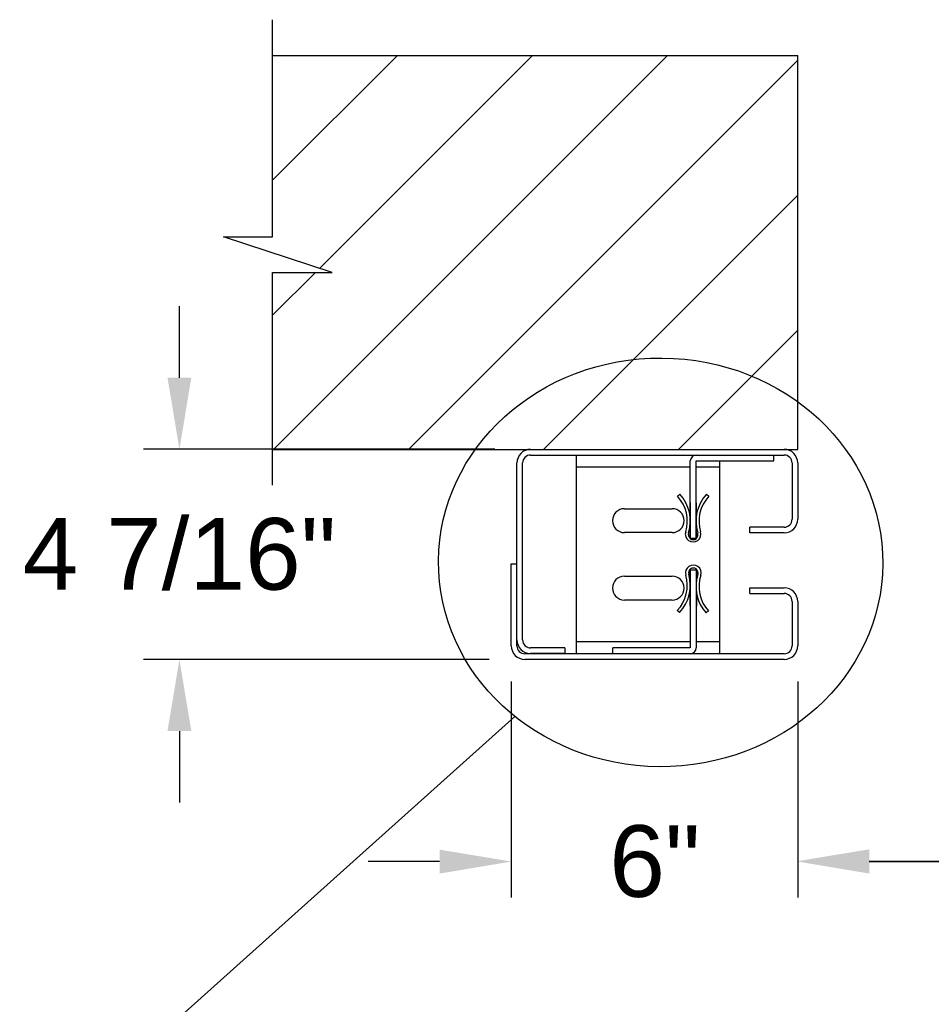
# Model space of a CAD drawing. Header units: inches. Extents: x 170 to 312, y 215 to 248.
# Tile 204 of 256: x 225.46 to 226.65, y 238.14 to 239.43. Entities that reach past the tile are written whole.
import ezdxf

# ---------------------------------------------------------------- set-up
doc = ezdxf.new("R2010")
doc.units = ezdxf.units.IN
doc.header["$LTSCALE"] = 0.25
doc.header["$MEASUREMENT"] = 0
for name, color, linetype in [('ANNOTATIONS', 1, 'Continuous'), ('DETAILS', 4, 'Continuous'), ('STANDARD MOTOR LH', 7, 'Continuous')]:
    doc.layers.add(name, color=color, linetype=linetype)
doc.styles.add('ARIAL', font='arial.ttf', dxfattribs={"height": 0.09375})
doc.dimstyles.new('STANDARD$0', dxfattribs={"dimtxt": 0.09375, "dimasz": 0.09375, "dimexe": 0.03125, "dimexo": 0.046875, "dimgap": 0.09, "dimtad": 0, "dimtih": 1, "dimtoh": 1, "dimdec": 4, "dimzin": 0, "dimdsep": 46, "dimtxsty": 'ARIAL', "dimcen": 0.09, "dimadec": 0, "dimazin": 0, "dimtfac": 1, "dimtdec": 4, "dimtofl": 0, "dimtmove": 0, "dimatfit": 1, "dimfxl": 1, "dimtolj": 1, "dimtzin": 0, "dimarcsym": 0})

# ---------------------------------------------------------------- blocks, each defined once
blk = doc.blocks.new('*D227')
at = {"layer": 'ANNOTATIONS', "color": 0, "lineweight": -2, "transparency": 16777216}
for p, q in [((226.1003, 238.5598), (226.1003, 238.2772)), ((226.4753, 238.5598), (226.4753, 238.2772)), ((226.0065, 238.3241), (225.9128, 238.3241)), ((226.569, 238.3241), (226.6628, 238.3241))]:
    blk.add_line(p, q, dxfattribs=at)
at = {"layer": 'ANNOTATIONS', "color": 0, "transparency": 16777216}
for points in [[(226.0065, 238.3397), (226.0065, 238.3084), (226.1003, 238.3241)], [(226.569, 238.3397), (226.569, 238.3084), (226.4753, 238.3241)]]:
    blk.add_solid(points, dxfattribs=at)
at = {"layer": 'defpoints', "color": 0, "transparency": 16777216}
for p in [(226.1003, 238.6067), (226.4753, 238.6067), (226.4753, 238.3241)]:
    blk.add_point(p, dxfattribs=at)
at = {"layer": 'ANNOTATIONS', "color": 0, "transparency": 16777216, "insert": (226.2883, 238.3241), "char_height": 0.09375, "attachment_point": 5, "style": 'ARIAL'}
blk.add_mtext('\\A1;6"', dxfattribs=at)
blk = doc.blocks.new('*D226')
at = {"layer": 'ANNOTATIONS', "color": 0, "lineweight": -2, "transparency": 16777216}
for p, q in [((225.6658, 238.9575), (225.6658, 239.0513)), ((226.0787, 238.8638), (225.6189, 238.8638)), ((226.0713, 238.5888), (225.6189, 238.5888)), ((225.6658, 238.495), (225.6658, 238.4013))]:
    blk.add_line(p, q, dxfattribs=at)
at = {"layer": 'ANNOTATIONS', "color": 0, "transparency": 16777216}
for points in [[(225.6502, 238.9575), (225.6814, 238.9575), (225.6658, 238.8638)], [(225.6502, 238.495), (225.6814, 238.495), (225.6658, 238.5888)]]:
    blk.add_solid(points, dxfattribs=at)
at = {"layer": 'defpoints', "color": 0, "transparency": 16777216}
for p in [(226.1256, 238.8638), (225.6658, 238.5888), (226.1182, 238.5888)]:
    blk.add_point(p, dxfattribs=at)
at = {"layer": 'ANNOTATIONS', "color": 0, "transparency": 16777216, "insert": (225.6658, 238.7263), "char_height": 0.09375, "attachment_point": 5, "style": 'ARIAL'}
blk.add_mtext('\\A1;4 7/16"', dxfattribs=at)
blk = doc.blocks.new('*D216')
at = {"layer": 'ANNOTATIONS', "color": 0, "lineweight": -2, "transparency": 16777216}
for p, q in [((226.4753, 238.5129), (226.4753, 238.2933)), ((231.4753, 238.5129), (231.4753, 238.2933)), ((226.569, 238.3246), (228.359, 238.3246)), ((231.3815, 238.3246), (229.5916, 238.3246))]:
    blk.add_line(p, q, dxfattribs=at)
at = {"layer": 'ANNOTATIONS', "color": 0, "transparency": 16777216}
for points in [[(226.569, 238.3402), (226.569, 238.309), (226.4753, 238.3246)], [(231.3815, 238.3402), (231.3815, 238.309), (231.4753, 238.3246)]]:
    blk.add_solid(points, dxfattribs=at)
at = {"layer": 'defpoints', "color": 0, "transparency": 16777216}
for p in [(226.4753, 238.5598), (231.4753, 238.5598), (231.4753, 238.3246)]:
    blk.add_point(p, dxfattribs=at)
at = {"layer": 'ANNOTATIONS', "color": 0, "transparency": 16777216, "insert": (228.9753, 238.3246), "char_height": 0.09375, "attachment_point": 5, "style": 'ARIAL'}
blk.add_mtext('\\A1;OPENING WIDTH', dxfattribs=at)

msp = doc.modelspace()

# ---------------------------------------------------------------- hatches: boundary and pattern name
at = {"layer": 'STANDARD MOTOR LH'}
h = msp.add_hatch(dxfattribs=at)
h.set_pattern_fill('ANSI31', color=256, style=0)
h.set_pattern_definition([(45, (49.57924, 34.54644), (-0.08838835, 0.08838835), [])])
h.paths.add_polyline_path([(226.47529, 239.37941), (225.78779, 239.37941), (225.78779, 239.14221), (225.72368, 239.14221), (225.86576, 239.0953), (225.78779, 239.0953), (225.78779, 238.86378), (226.47529, 238.86378), (226.47529, 239.02629)])

# ---------------------------------------------------------------- linework, layer by layer
at = {"layer": 'DETAILS'}
msp.add_line((225.47267, 237.9471), (226.1049, 238.5142), dxfattribs=at)
msp.add_ellipse((226.29581, 238.7158), major_axis=(0.29083, -0.002), ratio=0.919729, dxfattribs=at)
at = {"layer": 'STANDARD MOTOR LH'}
for p, q in [((225.78779, 239.14221), (225.78779, 239.42628)), ((225.78779, 239.37941), (226.47529, 239.37941)), ((226.47529, 238.86378), (226.47529, 239.37941)), ((225.86576, 239.0953), (225.72368, 239.14221)), ((225.72368, 239.14221), (225.78779, 239.14221)), ((225.78779, 238.81691), (225.78779, 239.0953)), ((225.78779, 239.0953), (225.86576, 239.0953)), ((225.78779, 238.86378), (226.47529, 238.86378)), ((226.1256, 238.85635), (226.45741, 238.85635)), ((226.18585, 238.59622), (226.18585, 238.85635)), ((226.44404, 238.84853), (226.44404, 238.85635)), ((226.10773, 238.60666), (226.10773, 238.84591)), ((226.11516, 238.61422), (226.11516, 238.84591)), ((226.18585, 238.84072), (226.33466, 238.84072)), ((226.33466, 238.74697), (226.33466, 238.84853)), ((226.34248, 238.84853), (226.44404, 238.84853)), ((226.34248, 238.74697), (226.34248, 238.84853)), ((226.34248, 238.84072), (226.37335, 238.84072)), ((226.37335, 238.59622), (226.37335, 238.84853)), ((226.46785, 238.84591), (226.46785, 238.77228)), ((226.47529, 238.84591), (226.47529, 238.77228)), ((226.31796, 238.80231), (226.32081, 238.80498)), ((226.35603, 238.80495), (226.35887, 238.80227)), ((226.33454, 238.79391), (226.33454, 238.74697)), ((226.33466, 238.79391), (226.33454, 238.79391)), ((226.3426, 238.79391), (226.34248, 238.79391)), ((226.3426, 238.74697), (226.3426, 238.79391)), ((226.24835, 238.78603), (226.31085, 238.78603)), ((226.31085, 238.75478), (226.24835, 238.75478)), ((226.34275, 238.76173), (226.3426, 238.76173)), ((226.45741, 238.76185), (226.41279, 238.76185)), ((226.41279, 238.75441), (226.41279, 238.76185)), ((226.45741, 238.75441), (226.41279, 238.75441)), ((226.34248, 238.74697), (226.33466, 238.74697)), ((226.10029, 238.60666), (226.10029, 238.71378)), ((226.10029, 238.71378), (226.10773, 238.71378)), ((226.33454, 238.68916), (226.33454, 238.70566)), ((226.33466, 238.7056), (226.33466, 238.60403)), ((226.34248, 238.7056), (226.33466, 238.7056)), ((226.34248, 238.7056), (226.34248, 238.60403)), ((226.3426, 238.70566), (226.3426, 238.70523)), ((226.3426, 238.70507), (226.3426, 238.7027)), ((226.3426, 238.70255), (226.3426, 238.69137)), ((226.24835, 238.69778), (226.31085, 238.69778)), ((226.33394, 238.69413), (226.33454, 238.69413)), ((226.33397, 238.69397), (226.33454, 238.69397)), ((226.33413, 238.69293), (226.33454, 238.69293)), ((226.3343, 238.6917), (226.33454, 238.6917)), ((226.33454, 238.69165), (226.3343, 238.69165)), ((226.33454, 238.69042), (226.33443, 238.69042)), ((226.33452, 238.68937), (226.33454, 238.68937)), ((226.33453, 238.68921), (226.33454, 238.68921)), ((226.3426, 238.69413), (226.34307, 238.69413)), ((226.3426, 238.69397), (226.34304, 238.69397)), ((226.3426, 238.69293), (226.34285, 238.69293)), ((226.3426, 238.6917), (226.34265, 238.6917)), ((226.34264, 238.69165), (226.3426, 238.69165)), ((226.33454, 238.65872), (226.33454, 238.68201)), ((226.3426, 238.67697), (226.3426, 238.65872)), ((226.41279, 238.68253), (226.45741, 238.68253)), ((226.41279, 238.6751), (226.41279, 238.68253)), ((226.41279, 238.6751), (226.45741, 238.6751)), ((226.31085, 238.66653), (226.24835, 238.66653)), ((226.46785, 238.66466), (226.46785, 238.60666)), ((226.47529, 238.66466), (226.47529, 238.60666)), ((226.32032, 238.65005), (226.31751, 238.65276)), ((226.33466, 238.65872), (226.33454, 238.65872)), ((226.3426, 238.65872), (226.34248, 238.65872)), ((226.35841, 238.65224), (226.35553, 238.6496)), ((226.33466, 238.61185), (226.18585, 238.61185)), ((226.37335, 238.61185), (226.34248, 238.61185)), ((226.45741, 238.59622), (226.11816, 238.59622)), ((226.17023, 238.60378), (226.1256, 238.60378)), ((226.17023, 238.59635), (226.1256, 238.59635)), ((226.17023, 238.60378), (226.17023, 238.59635)), ((226.33466, 238.60403), (226.2331, 238.60403)), ((226.2331, 238.59622), (226.2331, 238.60403)), ((226.45741, 238.58878), (226.11816, 238.58878))]:
    msp.add_line(p, q, dxfattribs=at)
for centre, radius, start, end in [((226.1256, 238.84591), 0.01788, 90, 180), ((226.1256, 238.84591), 0.01044, 90, 180), ((226.34248, 238.84853), 0.00781, 90, 180), ((226.45741, 238.84591), 0.01788, 0, 90), ((226.45741, 238.84591), 0.01044, 0, 90), ((226.28349, 238.76996), 0.04727, 342.55422, 43.1756), ((226.28349, 238.76996), 0.05118, 342.55422, 43.1756), ((226.39328, 238.76985), 0.05118, 136.71004, 197.33142), ((226.39328, 238.76985), 0.04727, 136.71004, 197.33142), ((226.24835, 238.77041), 0.01563, 90, 270), ((226.31085, 238.77041), 0.01563, 270, 90), ((226.45741, 238.77228), 0.01788, 270, 0), ((226.45741, 238.77228), 0.01044, 270, 0), ((226.33836, 238.75272), 0.01025, 162.55422, 17.33142), ((226.33836, 238.75272), 0.00635, 162.55422, 17.33142), ((226.33857, 238.75213), 0.00655, 232.00687, 307.99313), ((226.33857, 238.75213), 0.00642, 232.54873, 307.45127), ((226.3386, 238.70207), 0.01025, 341.87467, 196.65188), ((226.28349, 238.68558), 0.04727, 316.03049, 16.65188), ((226.28349, 238.68558), 0.05118, 316.03049, 16.65188), ((226.3386, 238.70207), 0.00635, 341.87467, 196.65188), ((226.39327, 238.68417), 0.05118, 161.87467, 222.49606), ((226.39327, 238.68417), 0.04727, 161.87467, 222.49606), ((226.24835, 238.68216), 0.01563, 90, 270), ((226.31085, 238.68216), 0.01563, 270, 90), ((226.45741, 238.66466), 0.01788, 0, 90), ((226.45741, 238.66466), 0.01044, 0, 90), ((226.1256, 238.61422), 0.01787, 180, 270), ((226.1256, 238.61422), 0.01044, 180, 270), ((226.11816, 238.60666), 0.01788, 180, 270), ((226.11816, 238.60666), 0.01044, 180, 270), ((226.33466, 238.60403), 0.00781, 270, 0), ((226.45741, 238.60666), 0.01788, 270, 0), ((226.45741, 238.60666), 0.01044, 270, 0)]:
    msp.add_arc(centre, radius, start, end, dxfattribs=at)

# ---------------------------------------------------------------- dimensions: what is measured, and where the dimension line sits
at = {"layer": 'ANNOTATIONS'}
dim = msp.add_linear_dim(base=(225.66579, 238.58878), p1=(226.1256, 238.86378), p2=(226.11816, 238.58878), angle=90, text='4 7/16"', dimstyle='STANDARD$0', override={"dimexe": 0.046875, "dimgap": 0.0625, "dimlunit": 4, "dimcen": 0.089844, "dimfxl": 0.18, "dimfrac": 2}, dxfattribs=at)
dim.commit()
dim.dimension.update_dxf_attribs({"geometry": '*D226', "text_midpoint": (225.66579, 238.72628), "dimtype": 160})
dim = msp.add_linear_dim(base=(226.47529, 238.32405), p1=(226.10029, 238.60666), p2=(226.47529, 238.60666), text='6"', dimstyle='STANDARD$0', override={"dimexe": 0.046875, "dimgap": 0.0625, "dimlunit": 4, "dimcen": 0.089844, "dimfxl": 0.18, "dimfrac": 2}, dxfattribs=at)
dim.commit()
dim.dimension.update_dxf_attribs({"geometry": '*D227', "text_midpoint": (226.28825, 238.32405), "dimtype": 160})
dim = msp.add_linear_dim(base=(231.47529, 238.32459), p1=(226.47529, 238.55978), p2=(231.47529, 238.55978), text='OPENING WIDTH', dimstyle='STANDARD$0', dxfattribs=at)
dim.commit()
dim.dimension.update_dxf_attribs({"geometry": '*D216', "text_midpoint": (228.97529, 238.32459)})

doc.saveas('drawing.dxf')
